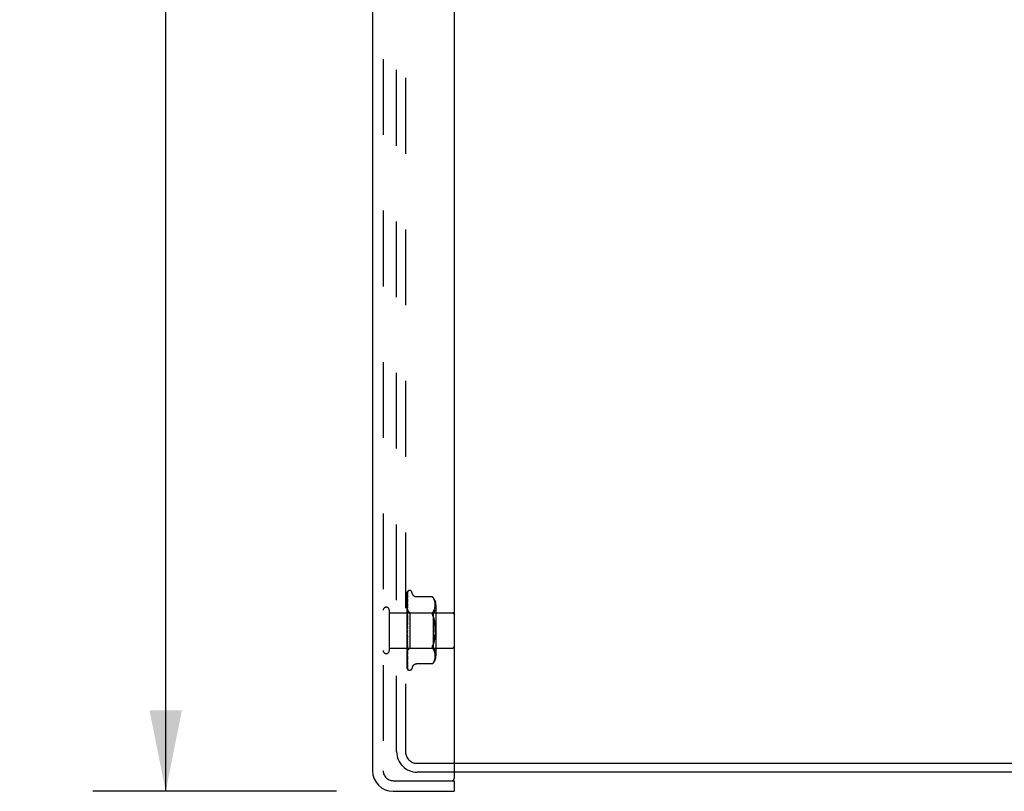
# Model space of a CAD drawing. Header units: inches. Extents: x 0 to 97.1, y 0 to 62.9.
# Tile 14 of 56: x 47.8 to 54.8, y 20.8 to 26.3. Entities that reach past the tile are written whole.
import ezdxf

# ---------------------------------------------------------------- set-up
doc = ezdxf.new("R2010")
doc.units = ezdxf.units.IN
doc.header["$LTSCALE"] = 5.342857
doc.header["$MEASUREMENT"] = 0
doc.linetypes.add('HIDDEN', pattern=[0.2, 0.1, -0.1])
doc.layers.get('0').update_dxf_attribs({"linetype": 'CONTINUOUS'})
for name, color, linetype in [('DEFAULT_2', 8, 'HIDDEN'), ('DIMENSIONS', 7, 'CONTINUOUS'), ('FRONT_COVER', 7, 'CONTINUOUS')]:
    doc.layers.add(name, color=color, linetype=linetype)
doc.styles.get("Standard").update_dxf_attribs({"font": 'arial.ttf'})
doc.dimstyles.new('DIMSTYLE_1', dxfattribs={"dimtxt": 0.428571, "dimasz": 0.571429, "dimexe": 0.09, "dimexo": 0.07, "dimgap": 0.0375, "dimtad": 0, "dimtih": 1, "dimtoh": 1, "dimzin": 4, "dimdsep": 46, "dimtxsty": 'Standard', "dimblk": '_FILLED', "dimblk1": '_FILLED', "dimblk2": '_FILLED', "dimcen": 0.09, "dimadec": 3, "dimazin": 1, "dimtfac": 1, "dimtdec": 3, "dimtofl": 0, "dimtmove": 0, "dimatfit": 3, "dimldrblk": '_FILLED', "dimfxl": 0, "dimtolj": 1, "dimtzin": 4, "dimarcsym": 0})

# ---------------------------------------------------------------- blocks, each defined once
blk = doc.blocks.new('_FILLED')
at = {"color": 0, "linetype": 'ByBlock'}
blk.add_solid([(0, 0), (-1, 0.2), (-1, -0.2)], dxfattribs=at)
blk = doc.blocks.new('*D8')
at = {"layer": 'DIMENSIONS', "color": 2, "linetype": 'Continuous'}
for p, q in [((50.0803, 41.0781), (48.3628, 41.0781)), ((48.8771, 41.0781), (48.8771, 32.1094)), ((48.8771, 20.8081), (48.8771, 29.9665)), ((50.0803, 20.8081), (48.3628, 20.8081))]:
    blk.add_line(p, q, dxfattribs=at)
at = {"layer": 'DIMENSIONS', "color": 2, "linetype": 'Continuous', "xscale": 0.5714285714, "yscale": 0.5714285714, "zscale": 0.5714285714}
for p, rotation in [((48.8771, 41.0781), 90), ((48.8771, 20.8081), 270)]:
    blk.add_blockref('_FILLED', p, dxfattribs=dict(at, rotation=rotation))
at = {"layer": 'DIMENSIONS', "color": 2, "linetype": 'Continuous', "insert": (48.8771, 31.8951), "char_height": 0.42857, "width": 2.058417, "attachment_point": 2, "line_spacing_factor": 0.9}
blk.add_mtext('20.27\\PFRONT\\PDOOR', dxfattribs=at)

msp = doc.modelspace()

# ---------------------------------------------------------------- linework, layer by layer
at = {"color": 3, "linetype": 'Continuous'}
for p, q in [((50.910346, 21.006072), (60.362346, 21.006072)), ((60.360346, 20.943072), (50.910346, 20.943072))]:
    msp.add_line(p, q, dxfattribs=at)
at = {"layer": 'DEFAULT_2', "color": 8, "linetype": 'HIDDEN'}
for p, q in [((50.505346, 21.088072), (50.505346, 40.798072)), ((50.568346, 40.800072), (50.568346, 21.086072)), ((50.648346, 21.006072), (50.910346, 21.006072)), ((50.910346, 20.943072), (50.650346, 20.943072))]:
    msp.add_line(p, q, dxfattribs=at)
for centre, radius in [((50.650346, 21.088072), 0.145), ((50.648346, 21.086072), 0.08)]:
    msp.add_arc(centre, radius, 180, 270, dxfattribs=at)
at = {"layer": 'FRONT_COVER', "color": 3, "linetype": 'Continuous'}
for p, q in [((50.910346, 40.988072), (50.910346, 20.898072)), ((50.335346, 40.933072), (50.335346, 20.953072)), ((50.480346, 20.808072), (50.910346, 20.808072))]:
    msp.add_line(p, q, dxfattribs=at)
at = {"layer": 'FRONT_COVER', "color": 8, "linetype": 'HIDDEN'}
for p, q in [((50.410346, 40.933072), (50.410346, 20.953072)), ((50.580346, 21.938497), (50.580346, 22.213341)), ((50.585174, 22.220127), (50.585099, 22.220029)), ((50.596843, 22.224322), (50.596013, 22.224322)), ((50.617979, 22.198313), (50.612504, 22.213355)), ((50.581132, 22.060056), (50.582989, 22.166888)), ((50.581133, 22.073668), (50.582989, 22.192298)), ((50.58168, 22.120336), (50.582315, 22.16347)), ((50.581988, 22.096008), (50.582989, 22.146947)), ((50.581989, 22.135098), (50.582989, 22.199606)), ((50.582999, 22.167044), (50.582227, 22.161276)), ((50.582315, 22.16347), (50.582989, 22.208693)), ((50.582988, 22.17752), (50.583019, 22.177867)), ((50.582988, 22.166883), (50.58299, 22.166944)), ((50.58299, 22.166944), (50.583, 22.167053)), ((50.583152, 22.200713), (50.583165, 22.200749)), ((50.757997, 22.179122), (50.645479, 22.179122)), ((50.757997, 22.179122), (50.758531, 22.178547)), ((50.758935, 22.1781), (50.758332, 22.178762)), ((50.760053, 22.176839), (50.761435, 22.175215)), ((50.761435, 22.175215), (50.765074, 22.170261)), ((50.765082, 22.170248), (50.761435, 22.175215)), ((50.76816, 22.165112), (50.765074, 22.170261)), ((50.77064, 22.159766), (50.768145, 22.16514)), ((50.772606, 22.154329), (50.770621, 22.159815)), ((50.774107, 22.148888), (50.772584, 22.154399)), ((50.775213, 22.143496), (50.774086, 22.148977)), ((50.775992, 22.138235), (50.775194, 22.1436)), ((50.453346, 22.085072), (50.453346, 21.801072)), ((50.580346, 22.087323), (50.599347, 22.068322)), ((50.581774, 22.08047), (50.580955, 22.071808)), ((50.58178, 22.122385), (50.58096, 22.114537)), ((50.581133, 22.086386), (50.58111, 22.086384)), ((50.581133, 22.085035), (50.58111, 22.085137)), ((50.581133, 22.082551), (50.58111, 22.082451)), ((50.581133, 22.078547), (50.58111, 22.078756)), ((50.581131, 22.020752), (50.582988, 22.092966)), ((50.581132, 22.042205), (50.582989, 22.133375)), ((50.581132, 22.067155), (50.581989, 22.118733)), ((50.581132, 22.051267), (50.581988, 22.096008)), ((50.581133, 22.078547), (50.581989, 22.135098)), ((50.581133, 22.086386), (50.58168, 22.125074)), ((50.581133, 22.082551), (50.58168, 22.120336)), ((50.582972, 22.092725), (50.581774, 22.08047)), ((50.581988, 22.06774), (50.582988, 22.108989)), ((50.582987, 22.092963), (50.582973, 22.092731)), ((50.582988, 22.133371), (50.582982, 22.133286)), ((50.765041, 22.076658), (50.761435, 22.071773)), ((50.76237, 22.068322), (50.78237, 22.088322)), ((50.765031, 22.076641), (50.768106, 22.081774)), ((50.768092, 22.081746), (50.770615, 22.087176)), ((50.770602, 22.087146), (50.772617, 22.092693)), ((50.772608, 22.092664), (50.774129, 22.098199)), ((50.774122, 22.09817), (50.775233, 22.103608)), ((50.775227, 22.103576), (50.775997, 22.108762)), ((50.776491, 22.133102), (50.775978, 22.138347)), ((50.775992, 22.108715), (50.776481, 22.113757)), ((50.776476, 22.11369), (50.776766, 22.118596)), ((50.776773, 22.12815), (50.776482, 22.133217)), ((50.776763, 22.118512), (50.77685, 22.123394)), ((50.77685, 22.123296), (50.776769, 22.128259)), ((50.78237, 22.122664), (50.78237, 21.763479)), ((50.453346, 22.067072), (50.900346, 22.067072)), ((50.580346, 22.072321), (50.580729, 22.069949)), ((50.580955, 22.071808), (50.580346, 22.065167)), ((50.580346, 22.055031), (50.58111, 22.059797)), ((50.580346, 22.057862), (50.58111, 22.051688)), ((50.580346, 22.035793), (50.58111, 22.041895)), ((50.580346, 22.039255), (50.58111, 22.031981)), ((50.581355, 22.028997), (50.580346, 22.017559)), ((50.580346, 22.013205), (50.58111, 22.020421)), ((50.580346, 22.017172), (50.58111, 22.00906)), ((50.580729, 22.069949), (50.58111, 22.06747)), ((50.581133, 22.073668), (50.58111, 22.073481)), ((50.581133, 22.067154), (50.58111, 22.06747)), ((50.581133, 22.060056), (50.58111, 22.059797)), ((50.581132, 22.051268), (50.58111, 22.051688)), ((50.581132, 22.042205), (50.58111, 22.041895)), ((50.581132, 22.031453), (50.58111, 22.031981)), ((50.581132, 22.020752), (50.58111, 22.020421)), ((50.581131, 22.008415), (50.58111, 22.00906)), ((50.581129, 21.996452), (50.582986, 22.047097)), ((50.58113, 22.008415), (50.581986, 22.034934)), ((50.581132, 22.031454), (50.581988, 22.06774)), ((50.582968, 22.046821), (50.581355, 22.028997)), ((50.581671, 21.993087), (50.582306, 22.004579)), ((50.581986, 22.034934), (50.582986, 22.065)), ((50.582306, 22.004579), (50.58298, 22.016507)), ((50.582986, 22.047113), (50.582968, 22.046826)), ((50.599347, 22.068322), (50.76237, 22.068322)), ((50.599347, 22.068322), (50.599347, 21.817822)), ((50.76237, 22.068322), (50.76237, 21.817822)), ((50.770279, 22.017317), (50.772396, 22.006056)), ((50.582965, 21.99721), (50.580346, 21.967277)), ((50.580346, 21.988081), (50.58111, 21.996151)), ((50.580346, 21.99241), (50.58111, 21.983755)), ((50.580346, 21.961331), (50.58111, 21.969963)), ((50.580346, 21.965865), (50.58111, 21.956979)), ((50.580346, 21.933921), (50.58111, 21.942803)), ((50.580346, 21.938497), (50.58111, 21.9297)), ((50.58113, 21.996452), (50.58111, 21.996151)), ((50.581119, 21.970086), (50.58111, 21.969963)), ((50.581119, 21.970086), (50.582975, 21.997331)), ((50.581125, 21.982928), (50.581671, 21.993087)), ((50.582975, 21.997331), (50.582965, 21.997206)), ((50.580346, 21.673407), (50.580346, 21.933921)), ((50.580346, 21.906842), (50.58111, 21.915653)), ((50.580346, 21.911293), (50.58111, 21.902905)), ((50.580346, 21.881072), (50.58111, 21.889493)), ((50.580346, 21.885239), (50.58111, 21.877561)), ((50.580728, 21.889109), (50.580525, 21.891441)), ((50.580878, 21.887391), (50.580728, 21.889109)), ((50.581041, 21.88553), (50.580878, 21.887391)), ((50.581312, 21.882446), (50.581041, 21.88553)), ((50.581127, 21.90266), (50.58111, 21.902904)), ((50.581129, 21.890214), (50.58111, 21.889493)), ((50.581131, 21.877236), (50.58111, 21.877561)), ((50.581132, 21.865854), (50.58111, 21.86527)), ((50.581658, 21.910119), (50.581113, 21.916673)), ((50.582983, 21.863537), (50.581127, 21.902659)), ((50.581675, 21.876548), (50.581129, 21.890214)), ((50.582987, 21.815527), (50.581131, 21.877236)), ((50.581987, 21.834308), (50.581131, 21.865854)), ((50.581512, 21.880173), (50.581312, 21.882446)), ((50.581844, 21.876403), (50.581512, 21.880173)), ((50.582292, 21.90274), (50.581658, 21.910119)), ((50.58231, 21.861053), (50.581675, 21.876548)), ((50.582221, 21.872146), (50.581844, 21.876403)), ((50.582649, 21.867337), (50.582221, 21.872146)), ((50.582965, 21.895127), (50.582292, 21.90274)), ((50.582965, 21.863789), (50.582649, 21.867337)), ((50.772396, 21.880088), (50.770279, 21.868826)), ((50.774057, 21.891895), (50.772394, 21.880075)), ((50.453346, 21.819072), (50.900346, 21.819072)), ((50.580346, 21.857543), (50.58111, 21.86527)), ((50.580346, 21.861274), (50.58111, 21.854585)), ((50.580346, 21.844336), (50.581772, 21.828575)), ((50.580346, 21.837105), (50.58111, 21.843859)), ((50.580346, 21.840266), (50.58111, 21.834807)), ((50.580346, 21.820497), (50.58111, 21.826034)), ((50.580346, 21.822974), (50.580602, 21.821576)), ((50.580346, 21.798839), (50.580544, 21.799019)), ((50.580346, 21.798716), (50.581359, 21.788182)), ((50.580544, 21.799018), (50.599347, 21.817822)), ((50.580602, 21.821576), (50.580856, 21.820232)), ((50.580856, 21.820232), (50.58111, 21.818942)), ((50.581132, 21.85426), (50.58111, 21.854585)), ((50.581132, 21.844334), (50.58111, 21.843859)), ((50.581133, 21.83452), (50.58111, 21.834807)), ((50.581133, 21.826403), (50.58111, 21.826034)), ((50.581127, 21.818823), (50.58111, 21.818942)), ((50.581133, 21.812702), (50.58111, 21.812439)), ((50.581133, 21.807419), (50.58111, 21.807564)), ((50.581133, 21.803721), (50.58111, 21.803565)), ((50.581133, 21.801031), (50.58111, 21.801083)), ((50.581133, 21.799783), (50.58111, 21.799734)), ((50.581132, 21.818717), (50.581127, 21.818823)), ((50.582988, 21.772196), (50.581132, 21.854259)), ((50.581988, 21.803635), (50.581132, 21.844333)), ((50.582989, 21.735068), (50.581132, 21.834519)), ((50.581989, 21.778024), (50.581132, 21.826403)), ((50.582989, 21.705473), (50.581132, 21.818717)), ((50.581989, 21.745442), (50.581133, 21.80372)), ((50.58168, 21.76262), (50.581133, 21.801031)), ((50.581772, 21.828575), (50.58297, 21.815801)), ((50.582987, 21.798488), (50.581987, 21.834308)), ((50.582989, 21.757332), (50.581988, 21.803635)), ((50.582984, 21.844924), (50.58231, 21.861053)), ((50.582966, 21.863772), (50.582983, 21.863532)), ((50.58297, 21.815795), (50.582987, 21.815524)), ((50.599347, 21.817822), (50.76237, 21.817822)), ((50.765041, 21.809485), (50.761435, 21.814371)), ((50.76237, 21.817822), (50.78237, 21.797822)), ((50.768106, 21.80437), (50.765031, 21.809502)), ((50.770615, 21.798967), (50.768092, 21.804398)), ((50.772617, 21.79345), (50.770602, 21.798997)), ((50.580346, 21.75829), (50.580964, 21.752455)), ((50.581359, 21.788182), (50.582207, 21.779761)), ((50.582658, 21.695295), (50.58168, 21.76262)), ((50.582989, 21.722912), (50.581989, 21.778024)), ((50.582989, 21.678936), (50.581989, 21.745442)), ((50.582207, 21.779761), (50.582976, 21.772378)), ((50.582989, 21.696463), (50.582315, 21.738069)), ((50.582989, 21.684476), (50.582315, 21.728562)), ((50.582976, 21.77237), (50.582988, 21.772201)), ((50.582989, 21.735046), (50.582988, 21.735073)), ((50.770621, 21.726329), (50.772606, 21.731814)), ((50.772584, 21.731745), (50.774107, 21.737255)), ((50.774129, 21.787945), (50.772608, 21.79348)), ((50.774086, 21.737167), (50.775213, 21.742648)), ((50.775233, 21.782535), (50.774122, 21.787973)), ((50.775194, 21.742544), (50.775992, 21.747909)), ((50.775997, 21.777381), (50.775227, 21.782567)), ((50.775978, 21.747796), (50.776491, 21.753041)), ((50.776481, 21.772387), (50.775992, 21.777429)), ((50.776766, 21.767548), (50.776476, 21.772453)), ((50.776482, 21.752927), (50.776773, 21.757994)), ((50.77685, 21.762749), (50.776763, 21.767631)), ((50.776769, 21.757885), (50.77685, 21.762848)), ((50.582989, 21.670964), (50.582315, 21.717117)), ((50.582989, 21.672833), (50.582658, 21.695295)), ((50.583017, 21.705125), (50.582988, 21.705479)), ((50.584073, 21.667568), (50.584111, 21.667522)), ((50.596843, 21.661822), (50.596013, 21.661822)), ((50.617979, 21.68783), (50.612504, 21.672788)), ((50.757997, 21.707021), (50.645473, 21.707021)), ((50.758084, 21.707119), (50.757997, 21.707021)), ((50.765082, 21.715895), (50.761435, 21.710929)), ((50.765074, 21.715883), (50.76816, 21.721031)), ((50.768145, 21.721004), (50.77064, 21.726377)), ((50.480346, 20.883072), (50.895346, 20.883072))]:
    msp.add_line(p, q, dxfattribs=at)
at = {"layer": 'FRONT_COVER', "color": 7, "linetype": 'Continuous'}
for p, q in [((50.895346, 20.883072), (50.910346, 20.883072)), ((50.910346, 20.883072), (50.910346, 20.808072))]:
    msp.add_line(p, q, dxfattribs=at)
at = {"layer": 'FRONT_COVER', "color": 8, "linetype": 'HIDDEN'}
for points in [[(50.580346, 22.213336), (50.580878, 22.214626), (50.581467, 22.215779), (50.582093, 22.216803), (50.582725, 22.217688), (50.583335, 22.218435), (50.583893, 22.219041), (50.58437, 22.219505), (50.584747, 22.219839), (50.585001, 22.220039), (50.58514, 22.22013), (50.585174, 22.220127)], [(50.584204, 22.219073), (50.583627, 22.218248), (50.582913, 22.217035), (50.582296, 22.215773), (50.581747, 22.214451), (50.581246, 22.213053), (50.580783, 22.211563), (50.580346, 22.209911)], [(50.58349, 22.214716), (50.583116, 22.214159), (50.582863, 22.213777), (50.582587, 22.213347), (50.582291, 22.212869), (50.581986, 22.21235), (50.581675, 22.211793), (50.581365, 22.211198), (50.581062, 22.21057), (50.580769, 22.209908), (50.580493, 22.209214), (50.580346, 22.208807)], [(50.58168, 22.125074), (50.582658, 22.192866), (50.582989, 22.215479)], [(50.582989, 22.215476), (50.582996, 22.215709), (50.583054, 22.216292), (50.583162, 22.216854), (50.583316, 22.217385), (50.583508, 22.21788), (50.583723, 22.218322), (50.583943, 22.218699), (50.58415, 22.219004), (50.584208, 22.219082)], [(50.582989, 22.212412), (50.583006, 22.212791), (50.583077, 22.213353), (50.583191, 22.213861), (50.583327, 22.214285), (50.583454, 22.214599), (50.583552, 22.2148), (50.583601, 22.214888), (50.583603, 22.214891)], [(50.583603, 22.214891), (50.583585, 22.214862), (50.58349, 22.214716)], [(50.583191, 22.210072), (50.582842, 22.20883), (50.582366, 22.207012), (50.581907, 22.205116), (50.581468, 22.203146), (50.581045, 22.201101), (50.580641, 22.198982), (50.580346, 22.197299)], [(50.582801, 22.200024), (50.58232, 22.199122), (50.58204, 22.19859), (50.581744, 22.198012), (50.581441, 22.197397), (50.58114, 22.196748), (50.580844, 22.196065), (50.580563, 22.195353), (50.580346, 22.194751)], [(50.583044, 22.192877), (50.582714, 22.191048), (50.582262, 22.188428), (50.581823, 22.185761), (50.5814, 22.183055), (50.580991, 22.18031), (50.580599, 22.177531), (50.580346, 22.175646)], [(50.582411, 22.176411), (50.581802, 22.175131), (50.581455, 22.174388), (50.581097, 22.173589), (50.580742, 22.172737), (50.580406, 22.171843), (50.580346, 22.171672)], [(50.582227, 22.161276), (50.581793, 22.157894), (50.581374, 22.154512), (50.580969, 22.151133), (50.580346, 22.145656)], [(50.581133, 22.085036), (50.58168, 22.123228), (50.581989, 22.144514)], [(50.582986, 22.146944), (50.582984, 22.146928), (50.582952, 22.146754), (50.582868, 22.146438), (50.582719, 22.145995), (50.582507, 22.145451), (50.582247, 22.14484), (50.581948, 22.144171), (50.581283, 22.142706)], [(50.581989, 22.144514), (50.582658, 22.190113), (50.582989, 22.212414)], [(50.581989, 22.118733), (50.582658, 22.158222), (50.582989, 22.177519)], [(50.583018, 22.177866), (50.583011, 22.17784), (50.582956, 22.177671), (50.582838, 22.177367), (50.582654, 22.17694), (50.582411, 22.176411)], [(50.583165, 22.200749), (50.583098, 22.200604), (50.582977, 22.200361), (50.582801, 22.200024)], [(50.582989, 22.208688), (50.58303, 22.209288), (50.583127, 22.209832), (50.583189, 22.210069)], [(50.582989, 22.199607), (50.583006, 22.199947), (50.583063, 22.200358), (50.583126, 22.200627), (50.583152, 22.200713)], [(50.582989, 22.192293), (50.583009, 22.192641), (50.583043, 22.192882)], [(50.645389, 22.179122), (50.644191, 22.179147), (50.641634, 22.179366), (50.639182, 22.17979), (50.63684, 22.180403), (50.634611, 22.181188), (50.632505, 22.182124), (50.630526, 22.183194), (50.628681, 22.184381), (50.626971, 22.185673), (50.625397, 22.187053), (50.623956, 22.188508), (50.622647, 22.190026), (50.621465, 22.191603), (50.620415, 22.193221), (50.619494, 22.194867), (50.6187, 22.196522), (50.617979, 22.198314)], [(50.758142, 22.178966), (50.758031, 22.179084), (50.757997, 22.179122)], [(50.75894, 22.178094), (50.759454, 22.177521), (50.760053, 22.176839)], [(50.760313, 22.176538), (50.759802, 22.177126), (50.759339, 22.177649)], [(50.581283, 22.142706), (50.580929, 22.141894), (50.58058, 22.141034), (50.580346, 22.140406)], [(50.58096, 22.114537), (50.580573, 22.110691), (50.580346, 22.108385)], [(50.581834, 22.105479), (50.581177, 22.104047), (50.580843, 22.103301), (50.58052, 22.102533), (50.580346, 22.102091)], [(50.580346, 22.08728), (50.58062, 22.086992), (50.580836, 22.086758), (50.580995, 22.086578), (50.581095, 22.086454), (50.581133, 22.08639), (50.581133, 22.086386)], [(50.580346, 22.086869), (50.580538, 22.086485), (50.580729, 22.086068), (50.58092, 22.085619), (50.58111, 22.085137)], [(50.580346, 22.086434), (50.580538, 22.086472), (50.580729, 22.086476), (50.58092, 22.086447), (50.58111, 22.086384)], [(50.580346, 22.085341), (50.58062, 22.085163), (50.580836, 22.085042), (50.580995, 22.084979), (50.581095, 22.084974), (50.581133, 22.085026), (50.581133, 22.085035)], [(50.580346, 22.084006), (50.58062, 22.083619), (50.580836, 22.083281), (50.580995, 22.082991), (50.581095, 22.082753), (50.581133, 22.082574), (50.581133, 22.082551)], [(50.580346, 22.080817), (50.580538, 22.081276), (50.580729, 22.081701), (50.58092, 22.082093), (50.58111, 22.082451)], [(50.580346, 22.082108), (50.580538, 22.081315), (50.580729, 22.080492), (50.58092, 22.079639), (50.58111, 22.078756)], [(50.580346, 22.078261), (50.58062, 22.078198), (50.580836, 22.078194), (50.580995, 22.078251), (50.581095, 22.078364), (50.581133, 22.078547)], [(50.580346, 22.075639), (50.58062, 22.075166), (50.580836, 22.074737), (50.580995, 22.074346), (50.581095, 22.074003), (50.581133, 22.073716), (50.581133, 22.073668)], [(50.582981, 22.133277), (50.582657, 22.130402), (50.58178, 22.122385)], [(50.582987, 22.108992), (50.582971, 22.108769), (50.582915, 22.108418), (50.582804, 22.107962), (50.582633, 22.107421), (50.582406, 22.106813), (50.582137, 22.106163), (50.581834, 22.105479)], [(50.580346, 22.070222), (50.580538, 22.071085), (50.580729, 22.071916), (50.58092, 22.072715), (50.58111, 22.073481)], [(50.580346, 22.066295), (50.58062, 22.06635), (50.580836, 22.066463), (50.580995, 22.066637), (50.581095, 22.066865), (50.581133, 22.067154)], [(50.582986, 22.065011), (50.582981, 22.064902), (50.58293, 22.064423), (50.582815, 22.063852), (50.58263, 22.063211), (50.582383, 22.062526), (50.582085, 22.061813), (50.581755, 22.061096), (50.581406, 22.060377), (50.581053, 22.059659), (50.580706, 22.058936), (50.580346, 22.058129)], [(50.580346, 22.06248), (50.58062, 22.06194), (50.580836, 22.061434), (50.580995, 22.060957), (50.581095, 22.060521), (50.581133, 22.060136), (50.581133, 22.060056)], [(50.580346, 22.049875), (50.580621, 22.050048), (50.580837, 22.050274), (50.580995, 22.050554), (50.581094, 22.050885), (50.581132, 22.051268)], [(50.580346, 22.045005), (50.58062, 22.044417), (50.580836, 22.043853), (50.580995, 22.043308), (50.581095, 22.042794), (50.581133, 22.042325), (50.581132, 22.042205)], [(50.580346, 22.029595), (50.58062, 22.029876), (50.580836, 22.030207), (50.580995, 22.030592), (50.581095, 22.031021), (50.581132, 22.031453)], [(50.580346, 22.023847), (50.58062, 22.023231), (50.580836, 22.022629), (50.580995, 22.022035), (50.581095, 22.021463), (50.581133, 22.020927), (50.581132, 22.020752)], [(50.580795, 22.011002), (50.58049, 22.010436), (50.580346, 22.010153)], [(50.580346, 22.006187), (50.58062, 22.006568), (50.580836, 22.006992), (50.580995, 22.007464), (50.581095, 22.007972), (50.581131, 22.008415)], [(50.58298, 22.016531), (50.582931, 22.01602), (50.5828, 22.015338), (50.582596, 22.014636), (50.58234, 22.013959), (50.582048, 22.013308), (50.581738, 22.012696), (50.581422, 22.012116), (50.580795, 22.011002)], [(50.761435, 22.046514), (50.760173, 22.049807), (50.759201, 22.052928), (50.758525, 22.055828), (50.758128, 22.058546), (50.757994, 22.061097), (50.758128, 22.063507), (50.758525, 22.065793), (50.759201, 22.067947), (50.760173, 22.069965), (50.761435, 22.071773)], [(50.761435, 22.046514), (50.764798, 22.037581), (50.767746, 22.02786), (50.770283, 22.017299)], [(50.770279, 22.017317), (50.76774, 22.02788), (50.764794, 22.037594), (50.761435, 22.046514)], [(50.776682, 21.929901), (50.776854, 21.943066), (50.776683, 21.956233), (50.776178, 21.969225), (50.77531, 21.981941), (50.774057, 21.994248), (50.772394, 22.006068)], [(50.580346, 21.999769), (50.58062, 21.999148), (50.580836, 21.99853), (50.580995, 21.997909), (50.581095, 21.997298), (50.581133, 21.996715), (50.58113, 21.996452)], [(50.580346, 21.980499), (50.58062, 21.980966), (50.580836, 21.981468), (50.580995, 21.982009), (50.581095, 21.982577), (50.581125, 21.982928)], [(50.580346, 21.973641), (50.58062, 21.973038), (50.580836, 21.972427), (50.580995, 21.9718), (50.581095, 21.971174), (50.581133, 21.970564), (50.581119, 21.970086)], [(50.581243, 21.961267), (50.5809, 21.960814), (50.580733, 21.960591), (50.580553, 21.960339), (50.580346, 21.960026)], [(50.580346, 21.953458), (50.58062, 21.953994), (50.580836, 21.954555), (50.580995, 21.955147), (50.581034, 21.955342)], [(50.580346, 21.946409), (50.58062, 21.945846), (50.580836, 21.945262), (50.580995, 21.944653), (50.581095, 21.944034), (50.581133, 21.943419), (50.58111, 21.942803)], [(50.581034, 21.955341), (50.581287, 21.956711), (50.581578, 21.958248), (50.581883, 21.959813), (50.582202, 21.961408), (50.582536, 21.96304), (50.582851, 21.964543)], [(50.581034, 21.955342), (50.581095, 21.955754), (50.581133, 21.956363), (50.58111, 21.956979)], [(50.581109, 22.000291), (50.581138, 22.000498), (50.581212, 22.000648), (50.581328, 22.000736), (50.581483, 22.000761), (50.581671, 22.000718), (50.581882, 22.000605), (50.582103, 22.000422), (50.582325, 22.000162), (50.582535, 21.999819), (50.582719, 21.9994), (50.582864, 21.998904), (50.582956, 21.998358), (50.582989, 21.997792), (50.582975, 21.997331)], [(50.581125, 21.982928), (50.581133, 21.983157), (50.58111, 21.983755)], [(50.582878, 21.964678), (50.58278, 21.964245), (50.582584, 21.963622), (50.582356, 21.963069), (50.582113, 21.962585), (50.581873, 21.962175), (50.581646, 21.961826), (50.581436, 21.961528), (50.581243, 21.961267)], [(50.774058, 21.994242), (50.77531, 21.981941), (50.776178, 21.96923), (50.776682, 21.956242), (50.776854, 21.943077), (50.776683, 21.92991), (50.776178, 21.916919), (50.77531, 21.904202)], [(50.580346, 21.926041), (50.58062, 21.926627), (50.580836, 21.927227), (50.580995, 21.927848), (50.581095, 21.928473), (50.581133, 21.929089), (50.58111, 21.9297)], [(50.580346, 21.919056), (50.58062, 21.918553), (50.580836, 21.918019), (50.580995, 21.917449), (50.581095, 21.916859), (50.581113, 21.916673)], [(50.580346, 21.89924), (50.58062, 21.899854), (50.580836, 21.900472), (50.580995, 21.901099), (50.581095, 21.90172), (50.581133, 21.90232), (50.581127, 21.90266)], [(50.580346, 21.900914), (50.580504, 21.900638), (50.58078, 21.900182), (50.581343, 21.89929)], [(50.580525, 21.891441), (50.580403, 21.892848), (50.580346, 21.893509)], [(50.580346, 21.892572), (50.58062, 21.892146), (50.580836, 21.891681), (50.580995, 21.891172), (50.581095, 21.890632), (50.581129, 21.890214)], [(50.580346, 21.874023), (50.58062, 21.874644), (50.580836, 21.875257), (50.580995, 21.875867), (50.581095, 21.876461), (50.581133, 21.877024), (50.581131, 21.877236)], [(50.580346, 21.867912), (50.58062, 21.86758), (50.580836, 21.8672), (50.580995, 21.86677), (50.581095, 21.8663), (50.581132, 21.865854)], [(50.581113, 21.916673), (50.581133, 21.916262), (50.58111, 21.915653)], [(50.581343, 21.89929), (50.581632, 21.898818), (50.581923, 21.898306), (50.582211, 21.897739), (50.582477, 21.897122), (50.582708, 21.89645), (50.582875, 21.895763), (50.582968, 21.895072)], [(50.770283, 21.868844), (50.76774, 21.858264), (50.764794, 21.848549)], [(50.772396, 21.880088), (50.774058, 21.891902), (50.77531, 21.904203), (50.776178, 21.916913)], [(50.580346, 21.851302), (50.58062, 21.851907), (50.580836, 21.852492), (50.580995, 21.853065), (50.581095, 21.85361), (50.581133, 21.854115), (50.581132, 21.85426)], [(50.580346, 21.851611), (50.580383, 21.851531), (50.580692, 21.850888), (50.581014, 21.850258), (50.581344, 21.849625), (50.581674, 21.848982), (50.581997, 21.848317), (50.582301, 21.847628), (50.582567, 21.846929), (50.582781, 21.846224), (50.582919, 21.845562), (50.582981, 21.84498), (50.582984, 21.84491)], [(50.580346, 21.845969), (50.58062, 21.845742), (50.580836, 21.845462), (50.580995, 21.845125), (50.581095, 21.844742), (50.581132, 21.844334)], [(50.580346, 21.831898), (50.58062, 21.832464), (50.580836, 21.833002), (50.580995, 21.833515), (50.581095, 21.833992), (50.581133, 21.834421), (50.581133, 21.83452)], [(50.580346, 21.827536), (50.58062, 21.827422), (50.580836, 21.827251), (50.580995, 21.827021), (50.581095, 21.826739), (50.581133, 21.826403)], [(50.580346, 21.816511), (50.580601, 21.816982), (50.580806, 21.81742), (50.580964, 21.817829), (50.581071, 21.818202), (50.581125, 21.818532), (50.581132, 21.818717)], [(50.580346, 21.813278), (50.58062, 21.813282), (50.580836, 21.813227), (50.580995, 21.813111), (50.581095, 21.81294), (50.581133, 21.812702)], [(50.580346, 21.808319), (50.580538, 21.809306), (50.580729, 21.810322), (50.58092, 21.811366), (50.58111, 21.812439)], [(50.580346, 21.810022), (50.580538, 21.809358), (50.580729, 21.808727), (50.58092, 21.808129), (50.58111, 21.807564)], [(50.580346, 21.805699), (50.58062, 21.806131), (50.580836, 21.806516), (50.580995, 21.806858), (50.581095, 21.80715), (50.581133, 21.807384), (50.581133, 21.807419)], [(50.580346, 21.805425), (50.580414, 21.805258), (50.580765, 21.804438), (50.581133, 21.80364), (50.581504, 21.802853), (50.581865, 21.802077), (50.582199, 21.801321), (50.58249, 21.80059), (50.582719, 21.799915), (50.582877, 21.799314), (50.582961, 21.798817), (50.582987, 21.798485)], [(50.580346, 21.803711), (50.58062, 21.803832), (50.580836, 21.803895), (50.580995, 21.803898), (50.581095, 21.803844), (50.581133, 21.803721)], [(50.580346, 21.801012), (50.580538, 21.801603), (50.580729, 21.802226), (50.58092, 21.80288), (50.58111, 21.803565)], [(50.580346, 21.801879), (50.580538, 21.801629), (50.580729, 21.801413), (50.58092, 21.801231), (50.58111, 21.801083)], [(50.580346, 21.799852), (50.58062, 21.800191), (50.580836, 21.800478), (50.580995, 21.800714), (50.581095, 21.800896), (50.581133, 21.801018), (50.581133, 21.801031)], [(50.580346, 21.799181), (50.58062, 21.799416), (50.580836, 21.799594), (50.580995, 21.799716), (50.581095, 21.799781), (50.581133, 21.799786), (50.581133, 21.799783)], [(50.580544, 21.799019), (50.580729, 21.79922), (50.58092, 21.79946), (50.58111, 21.799734)], [(50.582315, 21.738069), (50.581387, 21.79639), (50.581133, 21.812701)], [(50.582315, 21.728562), (50.581387, 21.790206), (50.581133, 21.807419)], [(50.582315, 21.717117), (50.581387, 21.781727), (50.581133, 21.799783)], [(50.761435, 21.814371), (50.760173, 21.816179), (50.759201, 21.818196), (50.758525, 21.820351), (50.758128, 21.822637), (50.757994, 21.825046), (50.758128, 21.827597), (50.758525, 21.830315), (50.759201, 21.833215), (50.760173, 21.836337), (50.761435, 21.83963)], [(50.761435, 21.83963), (50.764798, 21.848563), (50.767746, 21.858284)], [(50.580346, 21.764096), (50.580531, 21.763609), (50.580863, 21.762798), (50.581204, 21.762017), (50.581868, 21.760553)], [(50.580346, 21.729145), (50.580436, 21.728893), (50.580782, 21.727994), (50.581137, 21.72715), (50.581479, 21.726383), (50.582103, 21.725031)], [(50.580964, 21.752455), (50.581367, 21.748799), (50.581785, 21.745119), (50.582218, 21.741417), (50.582989, 21.735055)], [(50.581868, 21.760553), (50.582171, 21.75987), (50.582438, 21.759232), (50.582661, 21.758648), (50.582826, 21.758146), (50.582928, 21.757749), (50.582975, 21.757476), (50.582988, 21.75733)], [(50.580346, 21.724509), (50.580588, 21.72251), (50.580978, 21.719426), (50.581384, 21.716351), (50.581805, 21.713296), (50.58224, 21.710261), (50.58269, 21.707251), (50.583016, 21.705134)], [(50.580346, 21.701849), (50.580478, 21.701474), (50.580783, 21.70068), (50.581103, 21.69992), (50.581432, 21.699195), (50.581757, 21.698512), (50.582071, 21.697877)], [(50.580346, 21.698576), (50.580615, 21.696799), (50.581011, 21.694346), (50.581424, 21.691946), (50.581853, 21.689606), (50.582298, 21.687323), (50.582758, 21.685105), (50.583093, 21.683572)], [(50.580346, 21.683197), (50.58057, 21.682581), (50.580821, 21.681953), (50.581084, 21.68135), (50.581355, 21.680772), (50.58163, 21.680222), (50.581904, 21.6797), (50.582174, 21.679208), (50.582433, 21.678751), (50.582677, 21.67833)], [(50.580346, 21.681381), (50.580398, 21.681122), (50.580784, 21.679329), (50.581191, 21.67764), (50.581619, 21.676027), (50.58207, 21.674485), (50.582548, 21.673015), (50.583053, 21.671622), (50.583425, 21.670692)], [(50.580346, 21.673863), (50.580383, 21.673761), (50.580645, 21.673081), (50.580927, 21.672431), (50.581223, 21.671813), (50.58153, 21.671228), (50.581842, 21.670678), (50.582155, 21.670163), (50.582466, 21.669684), (50.582768, 21.669245), (50.583058, 21.668845), (50.58333, 21.668488), (50.583577, 21.668175), (50.583789, 21.667913), (50.584073, 21.667568)], [(50.580346, 21.673407), (50.580441, 21.673106), (50.580918, 21.671772), (50.581462, 21.670538), (50.582103, 21.669364), (50.582949, 21.668133)], [(50.582071, 21.697877), (50.582618, 21.696778), (50.582829, 21.696339), (50.582979, 21.696008), (50.583025, 21.695895)], [(50.582103, 21.725031), (50.582371, 21.72444), (50.582608, 21.723896), (50.582791, 21.723439), (50.582912, 21.723097), (50.582976, 21.722877), (50.582987, 21.722829)], [(50.582677, 21.67833), (50.583081, 21.677642), (50.583219, 21.677402), (50.583276, 21.677299)], [(50.582987, 21.722829), (50.582996, 21.722783), (50.582992, 21.722819), (50.582988, 21.72291)], [(50.583025, 21.695895), (50.583056, 21.695817), (50.583071, 21.695774), (50.583046, 21.695879), (50.583008, 21.696137), (50.582989, 21.696461)], [(50.58309, 21.683576), (50.583035, 21.683883), (50.582989, 21.684481)], [(50.583276, 21.677299), (50.583301, 21.677254), (50.583329, 21.677198), (50.583307, 21.67725), (50.583239, 21.677426), (50.583143, 21.677745), (50.583054, 21.678178), (50.582997, 21.678698), (50.582989, 21.678937)], [(50.583422, 21.670699), (50.58329, 21.671051), (50.583136, 21.671596), (50.58303, 21.672215), (50.582989, 21.672837)], [(50.584111, 21.667522), (50.584115, 21.667516), (50.584085, 21.667556), (50.583989, 21.667693), (50.583848, 21.667914), (50.58368, 21.668212), (50.583512, 21.66856), (50.583363, 21.668928), (50.583233, 21.669325), (50.583126, 21.669748), (50.583046, 21.670208), (50.582998, 21.670709), (50.582989, 21.670967)], [(50.617979, 21.68783), (50.6187, 21.689621), (50.619494, 21.691277), (50.620415, 21.692923), (50.621465, 21.694541), (50.622646, 21.696117), (50.623956, 21.697635), (50.625397, 21.69909), (50.626971, 21.70047), (50.62868, 21.701762), (50.630525, 21.702949), (50.632504, 21.704019), (50.63461, 21.704955), (50.636839, 21.70574), (50.639182, 21.706353), (50.641633, 21.706777), (50.64419, 21.706996), (50.645387, 21.707021)], [(50.758085, 21.707119), (50.758369, 21.707423), (50.758853, 21.70795), (50.759529, 21.708709), (50.760389, 21.7097), (50.761435, 21.710929)], [(50.761435, 21.710929), (50.760388, 21.709699), (50.759528, 21.708707), (50.758852, 21.707949), (50.758368, 21.707422)]]:
    msp.add_lwpolyline(points, dxfattribs=at)
for centre, radius, start, end in [((50.596013, 22.207655), 0.016667, 90, 160.0515593), ((50.596843, 22.207655), 0.016667, 20, 90), ((50.704793, 22.122664), 0.077578, 0, 46.6992441), ((50.431846, 22.085072), 0.0215, 0, 180), ((50.900346, 22.057072), 0.01, 0, 90), ((50.431846, 21.801072), 0.0215, 180, 360), ((50.900346, 21.829072), 0.01, 270, 360), ((50.704793, 21.763479), 0.077578, 313.3007568, 360), ((50.596013, 21.678488), 0.016667, 218.6218452, 270), ((50.596843, 21.678488), 0.016667, 270, 340), ((50.480346, 20.953072), 0.07, 180, 270)]:
    msp.add_arc(centre, radius, start, end, dxfattribs=at)
at = {"layer": 'FRONT_COVER', "color": 3, "linetype": 'Continuous'}
for centre, radius, start, end in [((50.480346, 20.953072), 0.145, 180, 270), ((50.895346, 20.898072), 0.015, 270, 360)]:
    msp.add_arc(centre, radius, start, end, dxfattribs=at)

# ---------------------------------------------------------------- dimensions: what is measured, and where the dimension line sits
at = {"layer": 'DIMENSIONS', "color": 2, "linetype": 'Continuous'}
dim = msp.add_linear_dim(base=(48.877076, 20.808072), p1=(50.150346, 41.078072), p2=(50.150346, 20.808072), angle=270, text='<>\\PFRONT\\PDOOR', dimstyle='DIMSTYLE_1', dxfattribs=at)
dim.commit()
dim.dimension.update_dxf_attribs({"geometry": '*D8', "text_midpoint": (48.877076, 31.037955), "dimtype": 160})

doc.saveas('drawing.dxf')
